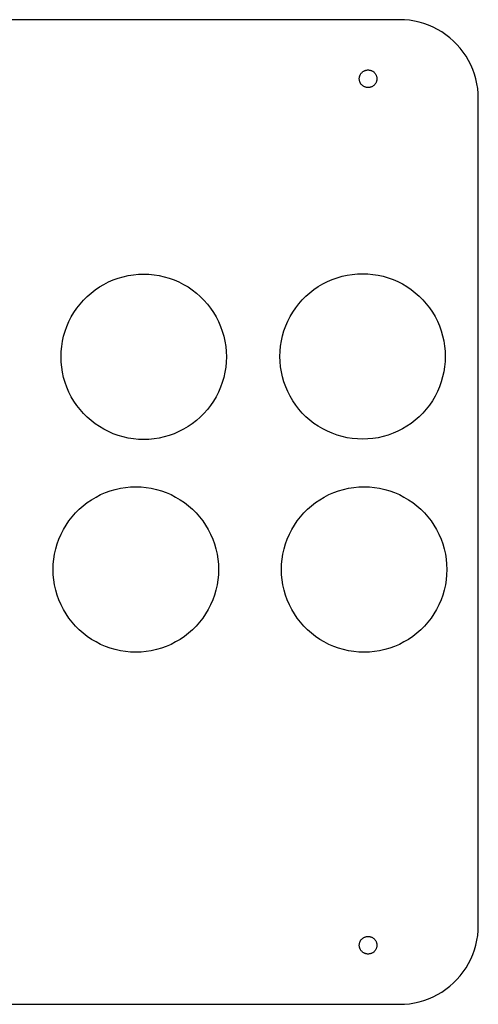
# Model space of a CAD drawing. Header units: metres. Extents: x 0 to 208, y 0 to 125.
# Tile 3 of 3: x 150 to 208, y 0 to 125. Entities that reach past the tile are written whole.
import ezdxf

# ---------------------------------------------------------------- set-up
doc = ezdxf.new("R2010")
doc.units = ezdxf.units.M

msp = doc.modelspace()

# ---------------------------------------------------------------- linework, layer by layer
for p, q in [((198.5, 125), (10, 125)), ((199.128, 124.98), (198.5, 125)), ((199.753, 124.921), (199.128, 124.98)), ((200.374, 124.823), (199.753, 124.921)), ((200.987, 124.686), (200.374, 124.823)), ((201.59, 124.511), (200.987, 124.686)), ((202.181, 124.298), (201.59, 124.511)), ((202.758, 124.048), (202.181, 124.298)), ((203.318, 123.763), (202.758, 124.048)), ((203.858, 123.443), (203.318, 123.763)), ((204.378, 123.09), (203.858, 123.443)), ((204.874, 122.705), (204.378, 123.09)), ((205.345, 122.29), (204.874, 122.705)), ((205.79, 121.845), (205.345, 122.29)), ((206.205, 121.374), (205.79, 121.845)), ((206.59, 120.878), (206.205, 121.374)), ((206.943, 120.358), (206.59, 120.878)), ((207.263, 119.818), (206.943, 120.358)), ((207.548, 119.258), (207.263, 119.818)), ((207.798, 118.681), (207.548, 119.258)), ((193.38, 117.5), (193.382, 117.57)), ((193.382, 117.43), (193.38, 117.5)), ((193.382, 117.57), (193.389, 117.64)), ((193.389, 117.64), (193.4, 117.71)), ((193.4, 117.71), (193.415, 117.779)), ((193.415, 117.779), (193.435, 117.846)), ((193.435, 117.846), (193.459, 117.912)), ((193.459, 117.912), (193.487, 117.977)), ((193.487, 117.977), (193.519, 118.04)), ((193.519, 118.04), (193.554, 118.1)), ((193.554, 118.1), (193.594, 118.158)), ((193.594, 118.158), (193.637, 118.214)), ((193.637, 118.214), (193.684, 118.267)), ((193.684, 118.267), (193.733, 118.316)), ((193.733, 118.316), (193.786, 118.363)), ((193.786, 118.363), (193.842, 118.406)), ((193.842, 118.406), (193.9, 118.446)), ((193.9, 118.446), (193.96, 118.481)), ((193.96, 118.481), (194.023, 118.513)), ((194.023, 118.513), (194.088, 118.541)), ((194.088, 118.541), (194.154, 118.565)), ((194.154, 118.565), (194.221, 118.585)), ((194.221, 118.585), (194.29, 118.6)), ((194.29, 118.6), (194.36, 118.611)), ((194.36, 118.611), (194.43, 118.618)), ((194.43, 118.618), (194.5, 118.62)), ((194.5, 118.62), (194.57, 118.618)), ((194.57, 118.618), (194.64, 118.611)), ((194.64, 118.611), (194.71, 118.6)), ((194.71, 118.6), (194.779, 118.585)), ((194.779, 118.585), (194.846, 118.565)), ((194.846, 118.565), (194.912, 118.541)), ((194.912, 118.541), (194.977, 118.513)), ((194.977, 118.513), (195.04, 118.481)), ((195.04, 118.481), (195.1, 118.446)), ((195.1, 118.446), (195.158, 118.406)), ((195.158, 118.406), (195.214, 118.363)), ((195.214, 118.363), (195.267, 118.316)), ((195.267, 118.316), (195.316, 118.267)), ((195.316, 118.267), (195.363, 118.214)), ((195.363, 118.214), (195.406, 118.158)), ((195.406, 118.158), (195.446, 118.1)), ((195.446, 118.1), (195.481, 118.04)), ((195.481, 118.04), (195.513, 117.977)), ((195.513, 117.977), (195.541, 117.912)), ((195.541, 117.912), (195.565, 117.846)), ((195.565, 117.846), (195.585, 117.779)), ((195.585, 117.779), (195.6, 117.71)), ((195.6, 117.71), (195.611, 117.64)), ((195.611, 117.64), (195.618, 117.57)), ((195.618, 117.57), (195.62, 117.5)), ((195.62, 117.5), (195.618, 117.43)), ((208.011, 118.09), (207.798, 118.681)), ((208.186, 117.487), (208.011, 118.09)), ((193.389, 117.36), (193.382, 117.43)), ((193.4, 117.29), (193.389, 117.36)), ((193.415, 117.221), (193.4, 117.29)), ((193.435, 117.154), (193.415, 117.221)), ((193.459, 117.088), (193.435, 117.154)), ((193.487, 117.023), (193.459, 117.088)), ((193.519, 116.96), (193.487, 117.023)), ((193.554, 116.9), (193.519, 116.96)), ((193.594, 116.842), (193.554, 116.9)), ((193.637, 116.786), (193.594, 116.842)), ((193.684, 116.733), (193.637, 116.786)), ((193.733, 116.684), (193.684, 116.733)), ((193.786, 116.637), (193.733, 116.684)), ((193.842, 116.594), (193.786, 116.637)), ((193.9, 116.554), (193.842, 116.594)), ((193.96, 116.519), (193.9, 116.554)), ((194.023, 116.487), (193.96, 116.519)), ((194.088, 116.459), (194.023, 116.487)), ((194.154, 116.435), (194.088, 116.459)), ((194.221, 116.415), (194.154, 116.435)), ((194.29, 116.4), (194.221, 116.415)), ((194.36, 116.389), (194.29, 116.4)), ((194.43, 116.382), (194.36, 116.389)), ((194.5, 116.38), (194.43, 116.382)), ((194.57, 116.382), (194.5, 116.38)), ((194.64, 116.389), (194.57, 116.382)), ((194.71, 116.4), (194.64, 116.389)), ((194.779, 116.415), (194.71, 116.4)), ((194.846, 116.435), (194.779, 116.415)), ((194.912, 116.459), (194.846, 116.435)), ((194.977, 116.487), (194.912, 116.459)), ((195.04, 116.519), (194.977, 116.487)), ((195.1, 116.554), (195.04, 116.519)), ((195.158, 116.594), (195.1, 116.554)), ((195.214, 116.637), (195.158, 116.594)), ((195.267, 116.684), (195.214, 116.637)), ((195.316, 116.733), (195.267, 116.684)), ((195.363, 116.786), (195.316, 116.733)), ((195.406, 116.842), (195.363, 116.786)), ((195.446, 116.9), (195.406, 116.842)), ((195.481, 116.96), (195.446, 116.9)), ((195.513, 117.023), (195.481, 116.96)), ((195.541, 117.088), (195.513, 117.023)), ((195.565, 117.154), (195.541, 117.088)), ((195.585, 117.221), (195.565, 117.154)), ((195.6, 117.29), (195.585, 117.221)), ((195.611, 117.36), (195.6, 117.29)), ((195.618, 117.43), (195.611, 117.36)), ((208.323, 116.874), (208.186, 117.487)), ((208.421, 116.253), (208.323, 116.874)), ((208.48, 115.628), (208.421, 116.253)), ((208.5, 115), (208.48, 115.628)), ((208.5, 10), (208.5, 115)), ((163.389, 92.3701), (164.032, 92.514)), ((164.032, 92.514), (164.684, 92.6172)), ((164.684, 92.6172), (165.341, 92.6793)), ((165.341, 92.6793), (166, 92.7)), ((166, 92.7), (166.659, 92.6793)), ((166.659, 92.6793), (167.316, 92.6172)), ((167.316, 92.6172), (167.967, 92.514)), ((167.967, 92.514), (168.611, 92.3701)), ((191.189, 92.4201), (191.832, 92.564)), ((191.832, 92.564), (192.484, 92.6672)), ((192.484, 92.6672), (193.141, 92.7293)), ((193.141, 92.7293), (193.8, 92.75)), ((193.8, 92.75), (194.459, 92.7293)), ((194.459, 92.7293), (195.116, 92.6672)), ((195.116, 92.6672), (195.768, 92.564)), ((195.768, 92.564), (196.411, 92.4201)), ((160.374, 91.0654), (160.942, 91.4012)), ((160.942, 91.4012), (161.529, 91.7007)), ((161.529, 91.7007), (162.135, 91.9626)), ((162.135, 91.9626), (162.755, 92.1861)), ((162.755, 92.1861), (163.389, 92.3701)), ((168.611, 92.3701), (169.245, 92.1861)), ((169.245, 92.1861), (169.865, 91.9626)), ((169.865, 91.9626), (170.471, 91.7007)), ((170.471, 91.7007), (171.058, 91.4012)), ((171.058, 91.4012), (171.626, 91.0654)), ((188.174, 91.1154), (188.742, 91.4512)), ((188.742, 91.4512), (189.329, 91.7507)), ((189.329, 91.7507), (189.935, 92.0126)), ((189.935, 92.0126), (190.555, 92.2361)), ((190.555, 92.2361), (191.189, 92.4201)), ((196.411, 92.4201), (197.045, 92.2361)), ((197.045, 92.2361), (197.665, 92.0126)), ((197.665, 92.0126), (198.271, 91.7507)), ((198.271, 91.7507), (198.858, 91.4512)), ((198.858, 91.4512), (199.426, 91.1154)), ((158.812, 89.8542), (159.307, 90.2904)), ((159.307, 90.2904), (159.828, 90.6947)), ((159.828, 90.6947), (160.374, 91.0654)), ((171.626, 91.0654), (172.172, 90.6947)), ((172.172, 90.6947), (172.693, 90.2904)), ((172.693, 90.2904), (173.188, 89.8542)), ((186.612, 89.9042), (187.107, 90.3404)), ((187.107, 90.3404), (187.628, 90.7447)), ((187.628, 90.7447), (188.174, 91.1154)), ((199.426, 91.1154), (199.972, 90.7447)), ((199.972, 90.7447), (200.493, 90.3404)), ((200.493, 90.3404), (200.988, 89.9042)), ((157.505, 88.3717), (157.91, 88.8929)), ((157.91, 88.8929), (158.346, 89.3877)), ((158.346, 89.3877), (158.812, 89.8542)), ((173.188, 89.8542), (173.654, 89.3877)), ((173.654, 89.3877), (174.09, 88.8929)), ((174.09, 88.8929), (174.495, 88.3717)), ((185.305, 88.4217), (185.71, 88.9429)), ((185.71, 88.9429), (186.146, 89.4377)), ((186.146, 89.4377), (186.612, 89.9042)), ((200.988, 89.9042), (201.454, 89.4377)), ((201.454, 89.4377), (201.89, 88.9429)), ((201.89, 88.9429), (202.295, 88.4217)), ((156.799, 87.2584), (157.135, 87.8262)), ((157.135, 87.8262), (157.505, 88.3717)), ((174.495, 88.3717), (174.865, 87.8262)), ((174.865, 87.8262), (175.201, 87.2584)), ((184.599, 87.3084), (184.935, 87.8762)), ((184.935, 87.8762), (185.305, 88.4217)), ((202.295, 88.4217), (202.665, 87.8762)), ((202.665, 87.8762), (203.001, 87.3084)), ((156.237, 86.0653), (156.499, 86.6707)), ((156.499, 86.6707), (156.799, 87.2584)), ((175.201, 87.2584), (175.501, 86.6707)), ((175.501, 86.6707), (175.763, 86.0653)), ((184.037, 86.1153), (184.299, 86.7207)), ((184.299, 86.7207), (184.599, 87.3084)), ((203.001, 87.3084), (203.301, 86.7207)), ((203.301, 86.7207), (203.563, 86.1153)), ((155.83, 84.8112), (156.014, 85.4447)), ((156.014, 85.4447), (156.237, 86.0653)), ((175.763, 86.0653), (175.986, 85.4447)), ((175.986, 85.4447), (176.17, 84.8112)), ((183.63, 84.8612), (183.814, 85.4947)), ((183.814, 85.4947), (184.037, 86.1153)), ((203.563, 86.1153), (203.786, 85.4947)), ((203.786, 85.4947), (203.97, 84.8612)), ((155.583, 83.516), (155.686, 84.1675)), ((155.686, 84.1675), (155.83, 84.8112)), ((176.17, 84.8112), (176.314, 84.1675)), ((176.314, 84.1675), (176.417, 83.516)), ((183.383, 83.566), (183.486, 84.2175)), ((183.486, 84.2175), (183.63, 84.8612)), ((203.97, 84.8612), (204.114, 84.2175)), ((204.114, 84.2175), (204.217, 83.566)), ((155.5, 82.2), (155.521, 82.8593)), ((155.521, 82.8593), (155.583, 83.516)), ((176.417, 83.516), (176.479, 82.8593)), ((176.479, 82.8593), (176.5, 82.2)), ((183.3, 82.25), (183.321, 82.9093)), ((183.321, 82.9093), (183.383, 83.566)), ((204.217, 83.566), (204.279, 82.9093)), ((204.279, 82.9093), (204.3, 82.25)), ((155.521, 81.5407), (155.5, 82.2)), ((155.583, 80.884), (155.521, 81.5407)), ((176.479, 81.5407), (176.417, 80.884)), ((176.5, 82.2), (176.479, 81.5407)), ((183.321, 81.5907), (183.3, 82.25)), ((183.383, 80.934), (183.321, 81.5907)), ((204.279, 81.5907), (204.217, 80.934)), ((204.3, 82.25), (204.279, 81.5907)), ((155.686, 80.2325), (155.583, 80.884)), ((155.83, 79.5887), (155.686, 80.2325)), ((176.314, 80.2325), (176.17, 79.5887)), ((176.417, 80.884), (176.314, 80.2325)), ((183.486, 80.2825), (183.383, 80.934)), ((183.63, 79.6387), (183.486, 80.2825)), ((204.114, 80.2825), (203.97, 79.6387)), ((204.217, 80.934), (204.114, 80.2825)), ((156.014, 78.9553), (155.83, 79.5887)), ((156.237, 78.3347), (156.014, 78.9553)), ((175.986, 78.9553), (175.763, 78.3347)), ((176.17, 79.5887), (175.986, 78.9553)), ((183.814, 79.0053), (183.63, 79.6387)), ((184.037, 78.3847), (183.814, 79.0053)), ((203.786, 79.0053), (203.563, 78.3847)), ((203.97, 79.6387), (203.786, 79.0053)), ((156.499, 77.7293), (156.237, 78.3347)), ((156.799, 77.1416), (156.499, 77.7293)), ((175.501, 77.7293), (175.201, 77.1416)), ((175.763, 78.3347), (175.501, 77.7293)), ((184.299, 77.7793), (184.037, 78.3847)), ((184.599, 77.1916), (184.299, 77.7793)), ((203.301, 77.7793), (203.001, 77.1916)), ((203.563, 78.3847), (203.301, 77.7793)), ((157.135, 76.5738), (156.799, 77.1416)), ((157.505, 76.0282), (157.135, 76.5738)), ((174.865, 76.5738), (174.495, 76.0282)), ((175.201, 77.1416), (174.865, 76.5738)), ((184.935, 76.6238), (184.599, 77.1916)), ((185.305, 76.0782), (184.935, 76.6238)), ((202.665, 76.6238), (202.295, 76.0782)), ((203.001, 77.1916), (202.665, 76.6238)), ((157.91, 75.507), (157.505, 76.0282)), ((158.346, 75.0123), (157.91, 75.507)), ((158.812, 74.5458), (158.346, 75.0123)), ((173.654, 75.0123), (173.188, 74.5458)), ((174.09, 75.507), (173.654, 75.0123)), ((174.495, 76.0282), (174.09, 75.507)), ((185.71, 75.557), (185.305, 76.0782)), ((186.146, 75.0622), (185.71, 75.557)), ((186.612, 74.5958), (186.146, 75.0622)), ((201.454, 75.0622), (200.988, 74.5958)), ((201.89, 75.557), (201.454, 75.0622)), ((202.295, 76.0782), (201.89, 75.557)), ((159.307, 74.1096), (158.812, 74.5458)), ((159.828, 73.7053), (159.307, 74.1096)), ((172.693, 74.1096), (172.172, 73.7053)), ((173.188, 74.5458), (172.693, 74.1096)), ((187.107, 74.1596), (186.612, 74.5958)), ((187.628, 73.7553), (187.107, 74.1596)), ((188.174, 73.3846), (187.628, 73.7553)), ((199.972, 73.7553), (199.426, 73.3846)), ((200.493, 74.1596), (199.972, 73.7553)), ((200.988, 74.5958), (200.493, 74.1596)), ((160.374, 73.3345), (159.828, 73.7053)), ((160.942, 72.9988), (160.374, 73.3345)), ((161.529, 72.6993), (160.942, 72.9988)), ((162.135, 72.4373), (161.529, 72.6993)), ((170.471, 72.6993), (169.865, 72.4373)), ((171.058, 72.9988), (170.471, 72.6993)), ((171.626, 73.3345), (171.058, 72.9988)), ((172.172, 73.7053), (171.626, 73.3345)), ((188.742, 73.0488), (188.174, 73.3846)), ((189.329, 72.7493), (188.742, 73.0488)), ((189.935, 72.4873), (189.329, 72.7493)), ((198.271, 72.7493), (197.665, 72.4873)), ((198.858, 73.0488), (198.271, 72.7493)), ((199.426, 73.3846), (198.858, 73.0488)), ((162.755, 72.2139), (162.135, 72.4373)), ((163.389, 72.0299), (162.755, 72.2139)), ((164.032, 71.886), (163.389, 72.0299)), ((164.684, 71.7828), (164.032, 71.886)), ((165.341, 71.7207), (164.684, 71.7828)), ((166, 71.7), (165.341, 71.7207)), ((166.659, 71.7207), (166, 71.7)), ((167.316, 71.7828), (166.659, 71.7207)), ((167.967, 71.886), (167.316, 71.7828)), ((168.611, 72.0299), (167.967, 71.886)), ((169.245, 72.2139), (168.611, 72.0299)), ((169.865, 72.4373), (169.245, 72.2139)), ((190.555, 72.2639), (189.935, 72.4873)), ((191.189, 72.0799), (190.555, 72.2639)), ((191.832, 71.936), (191.189, 72.0799)), ((192.484, 71.8328), (191.832, 71.936)), ((193.141, 71.7707), (192.484, 71.8328)), ((193.8, 71.75), (193.141, 71.7707)), ((194.459, 71.7707), (193.8, 71.75)), ((195.116, 71.8328), (194.459, 71.7707)), ((195.768, 71.936), (195.116, 71.8328)), ((196.411, 72.0799), (195.768, 71.936)), ((197.045, 72.2639), (196.411, 72.0799)), ((197.665, 72.4873), (197.045, 72.2639)), ((161.135, 64.9626), (161.755, 65.1861)), ((161.755, 65.1861), (162.389, 65.3701)), ((162.389, 65.3701), (163.032, 65.514)), ((163.032, 65.514), (163.684, 65.6172)), ((163.684, 65.6172), (164.341, 65.6793)), ((164.341, 65.6793), (165, 65.7)), ((165, 65.7), (165.659, 65.6793)), ((165.659, 65.6793), (166.316, 65.6172)), ((166.316, 65.6172), (166.967, 65.514)), ((166.967, 65.514), (167.611, 65.3701)), ((167.611, 65.3701), (168.245, 65.1861)), ((168.245, 65.1861), (168.865, 64.9626)), ((190.135, 64.9626), (190.755, 65.1861)), ((190.755, 65.1861), (191.389, 65.3701)), ((191.389, 65.3701), (192.032, 65.514)), ((192.032, 65.514), (192.684, 65.6172)), ((192.684, 65.6172), (193.341, 65.6793)), ((193.341, 65.6793), (194, 65.7)), ((194, 65.7), (194.659, 65.6793)), ((194.659, 65.6793), (195.316, 65.6172)), ((195.316, 65.6172), (195.967, 65.514)), ((195.967, 65.514), (196.611, 65.3701)), ((196.611, 65.3701), (197.245, 65.1861)), ((197.245, 65.1861), (197.865, 64.9626)), ((158.828, 63.6947), (159.374, 64.0654)), ((159.374, 64.0654), (159.942, 64.4012)), ((159.942, 64.4012), (160.529, 64.7007)), ((160.529, 64.7007), (161.135, 64.9626)), ((168.865, 64.9626), (169.471, 64.7007)), ((169.471, 64.7007), (170.058, 64.4012)), ((170.058, 64.4012), (170.626, 64.0654)), ((170.626, 64.0654), (171.172, 63.6947)), ((187.828, 63.6947), (188.374, 64.0654)), ((188.374, 64.0654), (188.942, 64.4012)), ((188.942, 64.4012), (189.529, 64.7007)), ((189.529, 64.7007), (190.135, 64.9626)), ((197.865, 64.9626), (198.471, 64.7007)), ((198.471, 64.7007), (199.058, 64.4012)), ((199.058, 64.4012), (199.626, 64.0654)), ((199.626, 64.0654), (200.172, 63.6947)), ((157.346, 62.3877), (157.812, 62.8542)), ((157.812, 62.8542), (158.307, 63.2904)), ((158.307, 63.2904), (158.828, 63.6947)), ((171.172, 63.6947), (171.693, 63.2904)), ((171.693, 63.2904), (172.188, 62.8542)), ((172.188, 62.8542), (172.654, 62.3877)), ((186.346, 62.3877), (186.812, 62.8542)), ((186.812, 62.8542), (187.307, 63.2904)), ((187.307, 63.2904), (187.828, 63.6947)), ((200.172, 63.6947), (200.693, 63.2904)), ((200.693, 63.2904), (201.188, 62.8542)), ((201.188, 62.8542), (201.654, 62.3877)), ((156.135, 60.8262), (156.505, 61.3717)), ((156.505, 61.3717), (156.91, 61.8929)), ((156.91, 61.8929), (157.346, 62.3877)), ((172.654, 62.3877), (173.09, 61.8929)), ((173.09, 61.8929), (173.495, 61.3717)), ((173.495, 61.3717), (173.865, 60.8262)), ((185.135, 60.8262), (185.505, 61.3717)), ((185.505, 61.3717), (185.91, 61.8929)), ((185.91, 61.8929), (186.346, 62.3877)), ((201.654, 62.3877), (202.09, 61.8929)), ((202.09, 61.8929), (202.495, 61.3717)), ((202.495, 61.3717), (202.865, 60.8262)), ((155.499, 59.6707), (155.799, 60.2584)), ((155.799, 60.2584), (156.135, 60.8262)), ((173.865, 60.8262), (174.201, 60.2584)), ((174.201, 60.2584), (174.501, 59.6707)), ((184.499, 59.6707), (184.799, 60.2584)), ((184.799, 60.2584), (185.135, 60.8262)), ((202.865, 60.8262), (203.201, 60.2584)), ((203.201, 60.2584), (203.501, 59.6707)), ((155.014, 58.4447), (155.237, 59.0653)), ((155.237, 59.0653), (155.499, 59.6707)), ((174.501, 59.6707), (174.763, 59.0653)), ((174.763, 59.0653), (174.986, 58.4447)), ((184.014, 58.4447), (184.237, 59.0653)), ((184.237, 59.0653), (184.499, 59.6707)), ((203.501, 59.6707), (203.763, 59.0653)), ((203.763, 59.0653), (203.986, 58.4447)), ((154.686, 57.1675), (154.83, 57.8112)), ((154.83, 57.8112), (155.014, 58.4447)), ((174.986, 58.4447), (175.17, 57.8112)), ((175.17, 57.8112), (175.314, 57.1675)), ((183.686, 57.1675), (183.83, 57.8112)), ((183.83, 57.8112), (184.014, 58.4447)), ((203.986, 58.4447), (204.17, 57.8112)), ((204.17, 57.8112), (204.314, 57.1675)), ((154.521, 55.8593), (154.583, 56.516)), ((154.583, 56.516), (154.686, 57.1675)), ((175.314, 57.1675), (175.417, 56.516)), ((175.417, 56.516), (175.479, 55.8593)), ((183.521, 55.8593), (183.583, 56.516)), ((183.583, 56.516), (183.686, 57.1675)), ((204.314, 57.1675), (204.417, 56.516)), ((204.417, 56.516), (204.479, 55.8593)), ((154.5, 55.2), (154.521, 55.8593)), ((154.521, 54.5407), (154.5, 55.2)), ((175.479, 55.8593), (175.5, 55.2)), ((175.5, 55.2), (175.479, 54.5407)), ((183.5, 55.2), (183.521, 55.8593)), ((183.521, 54.5407), (183.5, 55.2)), ((204.479, 55.8593), (204.5, 55.2)), ((204.5, 55.2), (204.479, 54.5407)), ((154.583, 53.884), (154.521, 54.5407)), ((154.686, 53.2325), (154.583, 53.884)), ((175.417, 53.884), (175.314, 53.2325)), ((175.479, 54.5407), (175.417, 53.884)), ((183.583, 53.884), (183.521, 54.5407)), ((183.686, 53.2325), (183.583, 53.884)), ((204.417, 53.884), (204.314, 53.2325)), ((204.479, 54.5407), (204.417, 53.884)), ((154.83, 52.5887), (154.686, 53.2325)), ((155.014, 51.9553), (154.83, 52.5887)), ((175.17, 52.5887), (174.986, 51.9553)), ((175.314, 53.2325), (175.17, 52.5887)), ((183.83, 52.5887), (183.686, 53.2325)), ((184.014, 51.9553), (183.83, 52.5887)), ((204.17, 52.5887), (203.986, 51.9553)), ((204.314, 53.2325), (204.17, 52.5887)), ((155.237, 51.3347), (155.014, 51.9553)), ((155.499, 50.7293), (155.237, 51.3347)), ((174.763, 51.3347), (174.501, 50.7293)), ((174.986, 51.9553), (174.763, 51.3347)), ((184.237, 51.3347), (184.014, 51.9553)), ((184.499, 50.7293), (184.237, 51.3347)), ((203.763, 51.3347), (203.501, 50.7293)), ((203.986, 51.9553), (203.763, 51.3347)), ((155.799, 50.1416), (155.499, 50.7293)), ((156.135, 49.5738), (155.799, 50.1416)), ((174.201, 50.1416), (173.865, 49.5738)), ((174.501, 50.7293), (174.201, 50.1416)), ((184.799, 50.1416), (184.499, 50.7293)), ((185.135, 49.5738), (184.799, 50.1416)), ((203.201, 50.1416), (202.865, 49.5738)), ((203.501, 50.7293), (203.201, 50.1416)), ((156.505, 49.0282), (156.135, 49.5738)), ((156.91, 48.507), (156.505, 49.0282)), ((173.495, 49.0282), (173.09, 48.507)), ((173.865, 49.5738), (173.495, 49.0282)), ((185.505, 49.0282), (185.135, 49.5738)), ((185.91, 48.507), (185.505, 49.0282)), ((202.495, 49.0282), (202.09, 48.507)), ((202.865, 49.5738), (202.495, 49.0282)), ((157.346, 48.0123), (156.91, 48.507)), ((157.812, 47.5458), (157.346, 48.0123)), ((158.307, 47.1096), (157.812, 47.5458)), ((172.188, 47.5458), (171.693, 47.1096)), ((172.654, 48.0123), (172.188, 47.5458)), ((173.09, 48.507), (172.654, 48.0123)), ((186.346, 48.0123), (185.91, 48.507)), ((186.812, 47.5458), (186.346, 48.0123)), ((187.307, 47.1096), (186.812, 47.5458)), ((201.188, 47.5458), (200.693, 47.1096)), ((201.654, 48.0123), (201.188, 47.5458)), ((202.09, 48.507), (201.654, 48.0123)), ((158.828, 46.7053), (158.307, 47.1096)), ((159.374, 46.3345), (158.828, 46.7053)), ((159.942, 45.9988), (159.374, 46.3345)), ((170.626, 46.3345), (170.058, 45.9988)), ((171.172, 46.7053), (170.626, 46.3345)), ((171.693, 47.1096), (171.172, 46.7053)), ((187.828, 46.7053), (187.307, 47.1096)), ((188.374, 46.3345), (187.828, 46.7053)), ((188.942, 45.9988), (188.374, 46.3345)), ((199.626, 46.3345), (199.058, 45.9988)), ((200.172, 46.7053), (199.626, 46.3345)), ((200.693, 47.1096), (200.172, 46.7053)), ((160.529, 45.6993), (159.942, 45.9988)), ((161.135, 45.4373), (160.529, 45.6993)), ((161.755, 45.2139), (161.135, 45.4373)), ((162.389, 45.0299), (161.755, 45.2139)), ((163.032, 44.886), (162.389, 45.0299)), ((167.611, 45.0299), (166.967, 44.886)), ((168.245, 45.2139), (167.611, 45.0299)), ((168.865, 45.4373), (168.245, 45.2139)), ((169.471, 45.6993), (168.865, 45.4373)), ((170.058, 45.9988), (169.471, 45.6993)), ((189.529, 45.6993), (188.942, 45.9988)), ((190.135, 45.4373), (189.529, 45.6993)), ((190.755, 45.2139), (190.135, 45.4373)), ((191.389, 45.0299), (190.755, 45.2139)), ((192.032, 44.886), (191.389, 45.0299)), ((196.611, 45.0299), (195.967, 44.886)), ((197.245, 45.2139), (196.611, 45.0299)), ((197.865, 45.4373), (197.245, 45.2139)), ((198.471, 45.6993), (197.865, 45.4373)), ((199.058, 45.9988), (198.471, 45.6993)), ((163.684, 44.7828), (163.032, 44.886)), ((164.341, 44.7207), (163.684, 44.7828)), ((165, 44.7), (164.341, 44.7207)), ((165.659, 44.7207), (165, 44.7)), ((166.316, 44.7828), (165.659, 44.7207)), ((166.967, 44.886), (166.316, 44.7828)), ((192.684, 44.7828), (192.032, 44.886)), ((193.341, 44.7207), (192.684, 44.7828)), ((194, 44.7), (193.341, 44.7207)), ((194.659, 44.7207), (194, 44.7)), ((195.316, 44.7828), (194.659, 44.7207)), ((195.967, 44.886), (195.316, 44.7828)), ((208.48, 9.3721), (208.5, 10)), ((208.421, 8.74667), (208.48, 9.3721)), ((193.38, 7.5), (193.382, 7.57031)), ((193.382, 7.42967), (193.38, 7.5)), ((193.382, 7.57031), (193.389, 7.64037)), ((193.389, 7.64037), (193.4, 7.70985)), ((193.4, 7.70985), (193.415, 7.77852)), ((193.415, 7.77852), (193.435, 7.84608)), ((193.435, 7.84608), (193.459, 7.91229)), ((193.459, 7.91229), (193.487, 7.97687)), ((193.487, 7.97687), (193.519, 8.03955)), ((193.519, 8.03955), (193.554, 8.10011)), ((193.554, 8.10011), (193.594, 8.15831)), ((193.594, 8.15831), (193.637, 8.21391)), ((193.637, 8.21391), (193.684, 8.26668)), ((193.684, 8.26668), (193.733, 8.31644)), ((193.733, 8.31644), (193.786, 8.36296)), ((193.786, 8.36296), (193.842, 8.4061)), ((193.842, 8.4061), (193.9, 8.44563)), ((193.9, 8.44563), (193.96, 8.48146)), ((193.96, 8.48146), (194.023, 8.5134)), ((194.023, 8.5134), (194.088, 8.54134)), ((194.088, 8.54134), (194.154, 8.56517)), ((194.154, 8.56517), (194.221, 8.58481)), ((194.221, 8.58481), (194.29, 8.60016)), ((194.29, 8.60016), (194.36, 8.61116)), ((194.36, 8.61116), (194.43, 8.61778)), ((194.43, 8.61778), (194.5, 8.62)), ((194.5, 8.62), (194.57, 8.61778)), ((194.57, 8.61778), (194.64, 8.61116)), ((194.64, 8.61116), (194.71, 8.60016)), ((194.71, 8.60016), (194.779, 8.58481)), ((194.779, 8.58481), (194.846, 8.56517)), ((194.846, 8.56517), (194.912, 8.54134)), ((194.912, 8.54134), (194.977, 8.5134)), ((194.977, 8.5134), (195.04, 8.48146)), ((195.04, 8.48146), (195.1, 8.44563)), ((195.1, 8.44563), (195.158, 8.4061)), ((195.158, 8.4061), (195.214, 8.36296)), ((195.214, 8.36296), (195.267, 8.31644)), ((195.267, 8.31644), (195.316, 8.26668)), ((195.316, 8.26668), (195.363, 8.21391)), ((195.363, 8.21391), (195.406, 8.15831)), ((195.406, 8.15831), (195.446, 8.10011)), ((195.446, 8.10011), (195.481, 8.03955)), ((195.481, 8.03955), (195.513, 7.97687)), ((195.513, 7.97687), (195.541, 7.91229)), ((195.541, 7.91229), (195.565, 7.84608)), ((195.565, 7.84608), (195.585, 7.77852)), ((195.585, 7.77852), (195.6, 7.70985)), ((195.6, 7.70985), (195.611, 7.64037)), ((195.611, 7.64037), (195.618, 7.57031)), ((195.618, 7.57031), (195.62, 7.5)), ((195.62, 7.5), (195.618, 7.42967)), ((208.011, 6.90984), (208.186, 7.51311)), ((208.186, 7.51311), (208.323, 8.12619)), ((208.323, 8.12619), (208.421, 8.74667)), ((193.389, 7.35962), (193.382, 7.42967)), ((193.4, 7.29013), (193.389, 7.35962)), ((193.415, 7.22147), (193.4, 7.29013)), ((193.435, 7.1539), (193.415, 7.22147)), ((193.459, 7.08769), (193.435, 7.1539)), ((193.487, 7.02312), (193.459, 7.08769)), ((193.519, 6.96043), (193.487, 7.02312)), ((193.554, 6.89987), (193.519, 6.96043)), ((193.594, 6.84167), (193.554, 6.89987)), ((193.637, 6.78607), (193.594, 6.84167)), ((193.684, 6.73331), (193.637, 6.78607)), ((193.733, 6.68355), (193.684, 6.73331)), ((193.786, 6.63702), (193.733, 6.68355)), ((193.842, 6.59389), (193.786, 6.63702)), ((193.9, 6.55435), (193.842, 6.59389)), ((193.96, 6.51852), (193.9, 6.55435)), ((194.023, 6.48659), (193.96, 6.51852)), ((194.088, 6.45865), (194.023, 6.48659)), ((194.154, 6.43481), (194.088, 6.45865)), ((194.221, 6.41518), (194.154, 6.43481)), ((194.29, 6.39983), (194.221, 6.41518)), ((194.36, 6.38882), (194.29, 6.39983)), ((194.43, 6.3822), (194.36, 6.38882)), ((194.5, 6.37999), (194.43, 6.3822)), ((194.57, 6.3822), (194.5, 6.37999)), ((194.64, 6.38882), (194.57, 6.3822)), ((194.71, 6.39983), (194.64, 6.38882)), ((194.779, 6.41518), (194.71, 6.39983)), ((194.846, 6.43481), (194.779, 6.41518)), ((194.912, 6.45865), (194.846, 6.43481)), ((194.977, 6.48659), (194.912, 6.45865)), ((195.04, 6.51852), (194.977, 6.48659)), ((195.1, 6.55435), (195.04, 6.51852)), ((195.158, 6.59389), (195.1, 6.55435)), ((195.214, 6.63702), (195.158, 6.59389)), ((195.267, 6.68355), (195.214, 6.63702)), ((195.316, 6.73331), (195.267, 6.68355)), ((195.363, 6.78607), (195.316, 6.73331)), ((195.406, 6.84167), (195.363, 6.78607)), ((195.446, 6.89987), (195.406, 6.84167)), ((195.481, 6.96043), (195.446, 6.89987)), ((195.513, 7.02312), (195.481, 6.96043)), ((195.541, 7.08769), (195.513, 7.02312)), ((195.565, 7.1539), (195.541, 7.08769)), ((195.585, 7.22147), (195.565, 7.1539)), ((195.6, 7.29013), (195.585, 7.22147)), ((195.611, 7.35962), (195.6, 7.29013)), ((195.618, 7.42967), (195.611, 7.35962)), ((207.548, 5.7422), (207.798, 6.31876)), ((207.798, 6.31876), (208.011, 6.90984)), ((206.943, 4.64174), (207.263, 5.18246)), ((207.263, 5.18246), (207.548, 5.7422)), ((206.205, 3.62576), (206.59, 4.12215)), ((206.59, 4.12215), (206.943, 4.64174)), ((204.874, 2.29486), (205.345, 2.71031)), ((205.345, 2.71031), (205.79, 3.15453)), ((205.79, 3.15453), (206.205, 3.62576)), ((203.318, 1.23694), (203.858, 1.55672)), ((203.858, 1.55672), (204.378, 1.90984)), ((204.378, 1.90984), (204.874, 2.29486)), ((10, 0), (198.5, 0)), ((198.5, 0), (199.128, 0.01973)), ((199.128, 0.01973), (199.753, 0.07886)), ((199.753, 0.07886), (200.374, 0.17712)), ((200.374, 0.17712), (200.987, 0.31416)), ((200.987, 0.31416), (201.59, 0.48944)), ((201.59, 0.48944), (202.181, 0.70224)), ((202.181, 0.70224), (202.758, 0.95174)), ((202.758, 0.95174), (203.318, 1.23694))]:
    msp.add_line(p, q)

doc.saveas('drawing.dxf')
